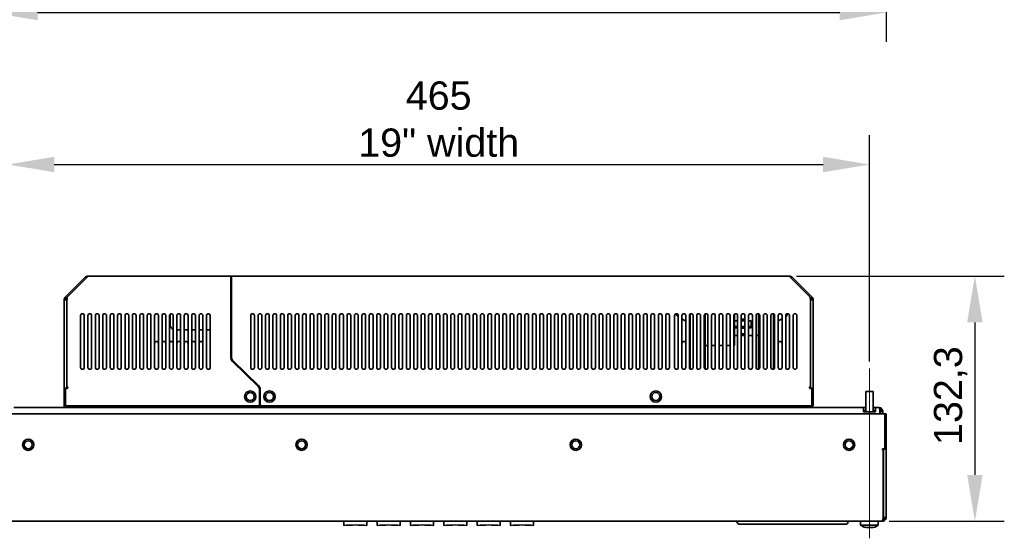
# Model space of a CAD drawing. Header units: millimetres. Extents: x 0 to 2100, y 0 to 1485.
# Tile 10 of 15: x 430 to 961, y 640 to 920. Entities that reach past the tile are written whole.
import ezdxf

# ---------------------------------------------------------------- set-up
doc = ezdxf.new("R2010")
doc.units = ezdxf.units.MM
doc.header["$LTSCALE"] = 5
for name, color, linetype, lineweight in [('Bemaßungen(ISO)', 7, 'Continuous', 18), ('Mittellinie(ISO)', 7, 'Continuous', 18), ('Sichtbare Kanten(ISO)', 7, 'Continuous', 35)]:
    doc.layers.add(name, color=color, linetype=linetype, lineweight=lineweight)
doc.styles.add('Aktuell-ISOGroßer Text', font='arial.ttf')
doc.dimstyles.new('X.XXXGroßer Text', dxfattribs={"dimscale": 5, "dimtxt": 3.048, "dimasz": 5, "dimexe": 3.175, "dimexo": 0.75, "dimgap": 0.762, "dimtad": 1, "dimdec": 1, "dimrnd": 1e-08, "dimzin": 12, "dimtxsty": 'Aktuell-ISOGroßer Text', "dimcen": 0.09, "dimdle": 10, "dimclrd": 256, "dimclre": 256, "dimclrt": 7, "dimadec": 0, "dimazin": 3, "dimtfac": 0.656168, "dimtdec": 1, "dimtmove": 0, "dimatfit": 3, "dimfxl": 1, "dimtolj": 1, "dimlwd": 25, "dimlwe": 25, "dimarcsym": 0})

# ---------------------------------------------------------------- blocks, each defined once
blk = doc.blocks.new('*D6')
at = {"layer": 'Bemaßungen(ISO)', "color": 250, "linetype": 'Continuous', "lineweight": 25, "true_color": 0x3f3f3f, "transparency": 16777216}
for p, q in [((414.65, 975.03), (414.65, 907.91)), ((897.65, 975.03), (897.65, 907.91)), ((439.65, 923.79), (872.65, 923.79))]:
    blk.add_line(p, q, dxfattribs=at)
at = {"layer": 'Bemaßungen(ISO)', "color": 250, "linetype": 'Continuous', "true_color": 0x3f3f3f, "transparency": 16777216}
for points in [[(439.65, 927.95), (439.65, 919.62), (414.65, 923.79)], [(872.65, 927.95), (872.65, 919.62), (897.65, 923.79)]]:
    blk.add_solid(points, dxfattribs=at)
at = {"layer": 'Defpoints', "color": 0, "linetype": 'Continuous', "transparency": 16777216}
for p in [(414.65, 978.78), (897.65, 978.78), (897.65, 923.79)]:
    blk.add_point(p, dxfattribs=at)
at = {"layer": 'Bemaßungen(ISO)', "color": 7, "linetype": 'Continuous', "lineweight": 25, "transparency": 16777216, "insert": (639.01, 943.17), "char_height": 15.24, "attachment_point": 1, "style": 'Aktuell-ISOGroßer Text'}
blk.add_mtext('\\A1;483', dxfattribs=at)
blk = doc.blocks.new('*D7')
at = {"layer": 'Bemaßungen(ISO)', "color": 250, "linetype": 'Continuous', "lineweight": 25, "true_color": 0x3f3f3f, "transparency": 16777216}
for p, q in [((849.23, 781.59), (961.43, 781.59)), ((945.55, 756.59), (945.55, 674.29)), ((899.3, 649.29), (961.43, 649.29))]:
    blk.add_line(p, q, dxfattribs=at)
at = {"layer": 'Bemaßungen(ISO)', "color": 250, "linetype": 'Continuous', "true_color": 0x3f3f3f, "transparency": 16777216}
for points in [[(941.39, 756.59), (949.72, 756.59), (945.55, 781.59)], [(941.39, 674.29), (949.72, 674.29), (945.55, 649.29)]]:
    blk.add_solid(points, dxfattribs=at)
at = {"layer": 'Defpoints', "color": 0, "linetype": 'Continuous', "transparency": 16777216}
for p in [(845.48, 781.59), (895.55, 649.29), (945.55, 649.29)]:
    blk.add_point(p, dxfattribs=at)
at = {"layer": 'Bemaßungen(ISO)', "color": 7, "linetype": 'Continuous', "lineweight": 25, "transparency": 16777216, "insert": (923.43, 690.45), "char_height": 15.24, "attachment_point": 1, "rotation": 90, "style": 'Aktuell-ISOGroßer Text'}
blk.add_mtext('\\A1;132,3', dxfattribs=at)
blk = doc.blocks.new('*D25')
at = {"layer": 'Bemaßungen(ISO)', "color": 250, "linetype": 'Continuous', "lineweight": 25, "true_color": 0x3f3f3f, "transparency": 16777216}
for p, q in [((423.65, 735.54), (423.65, 857.67)), ((888.65, 735.54), (888.65, 857.67)), ((448.65, 841.79), (863.65, 841.79))]:
    blk.add_line(p, q, dxfattribs=at)
at = {"layer": 'Bemaßungen(ISO)', "color": 250, "linetype": 'Continuous', "true_color": 0x3f3f3f, "transparency": 16777216}
for points in [[(448.65, 845.96), (448.65, 837.63), (423.65, 841.79)], [(863.65, 845.96), (863.65, 837.63), (888.65, 841.79)]]:
    blk.add_solid(points, dxfattribs=at)
at = {"layer": 'Defpoints', "color": 0, "linetype": 'Continuous', "transparency": 16777216}
for p in [(888.65, 841.79), (423.65, 731.79), (888.65, 731.79)]:
    blk.add_point(p, dxfattribs=at)
at = {"layer": 'Bemaßungen(ISO)', "color": 7, "linetype": 'Continuous', "lineweight": 25, "transparency": 16777216, "insert": (656.15, 886.63), "char_height": 15.24, "attachment_point": 2, "style": 'Aktuell-ISOGroßer Text'}
blk.add_mtext('\\A1;465\\P19" width', dxfattribs=at)

msp = doc.modelspace()

# ---------------------------------------------------------------- linework, layer by layer
at = {"layer": 'Mittellinie(ISO)', "linetype": 'Continuous'}
msp.add_line((888.65, 731.79), (888.65, 640.1), dxfattribs=at)
at = {"layer": 'Sichtbare Kanten(ISO)'}
for p, q in [((465.66, 781.24), (466.09, 780.6)), ((465.66, 781.24), (466.04, 780.55)), ((466.02, 781.43), (466.29, 780.79)), ((466.24, 780.75), (466.02, 781.43)), ((466.52, 781.17), (466.41, 781.55)), ((466.5, 781.1), (466.41, 781.55)), ((466.41, 781.55), (466.48, 781.01)), ((466.82, 781.59), (543.95, 781.59)), ((543.95, 780.98), (543.95, 781.59)), ((845.48, 781.59), (544.35, 781.59)), ((544.35, 780.98), (544.35, 781.59)), ((845.79, 781.17), (845.89, 781.55)), ((845.8, 781.1), (845.89, 781.55)), ((845.89, 781.55), (845.83, 781.01)), ((846.29, 781.43), (846.02, 780.79)), ((846.06, 780.75), (846.29, 781.43)), ((846.65, 781.24), (846.22, 780.6)), ((846.65, 781.24), (846.26, 780.55)), ((465.34, 780.98), (454.57, 770.21)), ((466.47, 780.98), (455.7, 770.21)), ((465.34, 780.98), (465.9, 780.41)), ((543.95, 780.98), (543.95, 770.21)), ((544.35, 780.09), (543.95, 780.09)), ((544.35, 770.21), (544.35, 780.98)), ((845.84, 780.98), (856.61, 770.21)), ((846.4, 780.41), (846.97, 780.98)), ((846.97, 780.98), (857.74, 770.21)), ((453.95, 768.72), (455.47, 768.84)), ((455.45, 768.72), (453.95, 768.72)), ((453.95, 768.72), (453.95, 768.56)), ((453.95, 767.5), (453.95, 768.56)), ((453.95, 767.5), (453.95, 721.59)), ((453.99, 769.13), (455.47, 768.84)), ((455.5, 768.95), (454.11, 769.53)), ((454.11, 769.53), (455.47, 768.84)), ((455.57, 769.18), (454.31, 769.89)), ((455.56, 769.06), (454.31, 769.89)), ((454.31, 769.89), (455.5, 768.95)), ((454.57, 770.21), (455.57, 769.21)), ((455.45, 768.56), (455.45, 768.72)), ((455.45, 768.56), (455.45, 767.5)), ((455.45, 721.59), (455.45, 767.5)), ((455.52, 722.13), (455.52, 768.72)), ((543.95, 768.72), (543.95, 770.21)), ((543.95, 768.72), (543.95, 737.85)), ((544.35, 768.72), (544.35, 770.21)), ((544.35, 737.85), (544.35, 768.72)), ((856.74, 769.21), (857.74, 770.21)), ((856.74, 769.18), (858, 769.89)), ((856.75, 769.06), (858, 769.89)), ((856.78, 722.13), (856.78, 768.72)), ((858, 769.89), (856.81, 768.95)), ((856.81, 768.95), (858.19, 769.53)), ((858.19, 769.53), (856.84, 768.84)), ((858.31, 769.13), (856.84, 768.84)), ((858.35, 768.72), (856.84, 768.84)), ((858.35, 768.72), (856.85, 768.72)), ((856.85, 768.56), (856.85, 768.72)), ((856.85, 768.56), (856.85, 767.5)), ((856.85, 721.59), (856.85, 767.5)), ((858.35, 768.72), (858.35, 768.56)), ((858.35, 767.5), (858.35, 768.56)), ((858.35, 767.5), (858.35, 721.59)), ((462.85, 732.29), (462.85, 760.29)), ((464.85, 760.29), (464.85, 732.29)), ((466.85, 732.29), (466.85, 760.29)), ((468.85, 760.29), (468.85, 732.29)), ((470.85, 732.29), (470.85, 760.29)), ((472.85, 760.29), (472.85, 732.29)), ((474.85, 732.29), (474.85, 760.29)), ((476.85, 760.29), (476.85, 732.29)), ((478.85, 732.29), (478.85, 760.29)), ((480.85, 760.29), (480.85, 732.29)), ((482.85, 732.29), (482.85, 760.29)), ((484.85, 760.29), (484.85, 732.29)), ((486.85, 732.29), (486.85, 760.29)), ((488.85, 760.29), (488.85, 732.29)), ((490.85, 732.29), (490.85, 760.29)), ((492.85, 760.29), (492.85, 732.29)), ((494.85, 732.29), (494.85, 760.29)), ((496.85, 760.29), (496.85, 732.29)), ((498.85, 732.29), (498.85, 760.29)), ((500.85, 760.29), (500.85, 732.29)), ((502.85, 732.29), (502.85, 760.29)), ((504.85, 760.29), (504.85, 732.29)), ((506.85, 732.29), (506.85, 760.29)), ((508.85, 760.29), (508.85, 732.29)), ((510.85, 732.29), (510.85, 760.29)), ((511.15, 755.59), (511.15, 761.01)), ((512.85, 760.29), (512.85, 732.29)), ((514.85, 732.29), (514.85, 760.29)), ((516.85, 760.29), (516.85, 732.29)), ((518.85, 732.29), (518.85, 760.29)), ((520.85, 760.29), (520.85, 732.29)), ((522.85, 732.29), (522.85, 760.29)), ((524.85, 760.29), (524.85, 732.29)), ((526.85, 732.29), (526.85, 760.29)), ((528.85, 760.29), (528.85, 732.29)), ((530.85, 760.29), (530.85, 732.29)), ((532.85, 732.29), (532.85, 760.29)), ((554.7, 760.29), (554.7, 732.29)), ((556.7, 732.29), (556.7, 760.29)), ((558.7, 760.29), (558.7, 732.29)), ((560.7, 732.29), (560.7, 760.29)), ((562.7, 760.29), (562.7, 732.29)), ((564.7, 732.29), (564.7, 760.29)), ((566.7, 760.29), (566.7, 732.29)), ((568.7, 732.29), (568.7, 760.29)), ((570.7, 760.29), (570.7, 732.29)), ((572.7, 732.29), (572.7, 760.29)), ((574.7, 760.29), (574.7, 732.29)), ((576.7, 732.29), (576.7, 760.29)), ((578.7, 760.29), (578.7, 732.29)), ((580.7, 732.29), (580.7, 760.29)), ((582.7, 760.29), (582.7, 732.29)), ((584.7, 732.29), (584.7, 760.29)), ((586.7, 760.29), (586.7, 732.29)), ((588.7, 732.29), (588.7, 760.29)), ((590.7, 760.29), (590.7, 732.29)), ((592.7, 732.29), (592.7, 760.29)), ((594.7, 760.29), (594.7, 732.29)), ((596.7, 732.29), (596.7, 760.29)), ((598.7, 760.29), (598.7, 732.29)), ((600.7, 732.29), (600.7, 760.29)), ((602.7, 760.29), (602.7, 732.29)), ((604.7, 732.29), (604.7, 760.29)), ((606.7, 760.29), (606.7, 732.29)), ((608.7, 732.29), (608.7, 760.29)), ((610.7, 760.29), (610.7, 732.29)), ((612.7, 732.29), (612.7, 760.29)), ((614.7, 760.29), (614.7, 732.29)), ((616.7, 732.29), (616.7, 760.29)), ((618.7, 760.29), (618.7, 732.29)), ((620.7, 732.29), (620.7, 760.29)), ((622.7, 760.29), (622.7, 732.29)), ((624.7, 732.29), (624.7, 760.29)), ((626.7, 760.29), (626.7, 732.29)), ((628.7, 732.29), (628.7, 760.29)), ((630.7, 760.29), (630.7, 732.29)), ((632.7, 732.29), (632.7, 760.29)), ((634.7, 760.29), (634.7, 732.29)), ((636.7, 732.29), (636.7, 760.29)), ((638.7, 760.29), (638.7, 732.29)), ((640.7, 732.29), (640.7, 760.29)), ((642.7, 760.29), (642.7, 732.29)), ((644.7, 732.29), (644.7, 760.29)), ((646.7, 760.29), (646.7, 732.29)), ((648.7, 732.29), (648.7, 760.29)), ((650.7, 760.29), (650.7, 732.29)), ((652.7, 732.29), (652.7, 760.29)), ((654.7, 760.29), (654.7, 732.29)), ((656.7, 732.29), (656.7, 760.29)), ((658.7, 760.29), (658.7, 732.29)), ((660.7, 732.29), (660.7, 760.29)), ((662.7, 760.29), (662.7, 732.29)), ((664.7, 732.29), (664.7, 760.29)), ((666.7, 760.29), (666.7, 732.29)), ((668.7, 732.29), (668.7, 760.29)), ((670.7, 760.29), (670.7, 732.29)), ((672.7, 732.29), (672.7, 760.29)), ((674.7, 760.29), (674.7, 732.29)), ((676.7, 732.29), (676.7, 760.29)), ((678.7, 760.29), (678.7, 732.29)), ((680.7, 732.29), (680.7, 760.29)), ((682.7, 760.29), (682.7, 732.29)), ((684.7, 732.29), (684.7, 760.29)), ((686.7, 760.29), (686.7, 732.29)), ((688.7, 732.29), (688.7, 760.29)), ((690.7, 760.29), (690.7, 732.29)), ((692.7, 732.29), (692.7, 760.29)), ((694.7, 760.29), (694.7, 732.29)), ((696.7, 732.29), (696.7, 760.29)), ((698.7, 760.29), (698.7, 732.29)), ((700.7, 732.29), (700.7, 760.29)), ((702.7, 760.29), (702.7, 732.29)), ((704.7, 732.29), (704.7, 760.29)), ((706.7, 760.29), (706.7, 732.29)), ((708.7, 732.29), (708.7, 760.29)), ((710.7, 760.29), (710.7, 732.29)), ((712.7, 732.29), (712.7, 760.29)), ((714.7, 760.29), (714.7, 732.29)), ((716.7, 732.29), (716.7, 760.29)), ((718.7, 760.29), (718.7, 732.29)), ((720.7, 732.29), (720.7, 760.29)), ((722.7, 760.29), (722.7, 732.29)), ((724.7, 732.29), (724.7, 760.29)), ((726.7, 760.29), (726.7, 732.29)), ((728.7, 732.29), (728.7, 760.29)), ((730.7, 760.29), (730.7, 732.29)), ((732.7, 732.29), (732.7, 760.29)), ((734.7, 760.29), (734.7, 732.29)), ((736.7, 732.29), (736.7, 760.29)), ((738.7, 760.29), (738.7, 732.29)), ((740.7, 732.29), (740.7, 760.29)), ((742.7, 760.29), (742.7, 732.29)), ((744.7, 732.29), (744.7, 760.29)), ((746.7, 760.29), (746.7, 732.29)), ((748.7, 732.29), (748.7, 760.29)), ((750.7, 760.29), (750.7, 732.29)), ((752.7, 732.29), (752.7, 760.29)), ((754.7, 760.29), (754.7, 732.29)), ((756.7, 732.29), (756.7, 760.29)), ((758.7, 760.29), (758.7, 732.29)), ((760.7, 732.29), (760.7, 760.29)), ((762.7, 760.29), (762.7, 732.29)), ((764.7, 732.29), (764.7, 760.29)), ((766.7, 760.29), (766.7, 732.29)), ((768.7, 732.29), (768.7, 760.29)), ((770.7, 760.29), (770.7, 732.29)), ((772.7, 732.29), (772.7, 760.29)), ((774.7, 760.29), (774.7, 732.29)), ((776.7, 732.29), (776.7, 760.29)), ((778.7, 760.29), (778.7, 732.29)), ((780.7, 732.29), (780.7, 760.29)), ((783.45, 760.29), (783.45, 732.29)), ((785.45, 732.29), (785.45, 760.29)), ((787.45, 760.29), (787.45, 732.29)), ((789.45, 732.29), (789.45, 760.29)), ((791.45, 760.29), (791.45, 732.29)), ((791.85, 731.49), (791.85, 761.09)), ((793.45, 732.29), (793.45, 760.29)), ((795.45, 760.29), (795.45, 732.29)), ((797.45, 732.29), (797.45, 760.29)), ((799.45, 760.29), (799.45, 732.29)), ((799.95, 758.29), (799.95, 761.16)), ((801.45, 732.29), (801.45, 760.29)), ((803.45, 760.29), (803.45, 732.29)), ((805.45, 732.29), (805.45, 760.29)), ((807.45, 760.29), (807.45, 732.29)), ((809.45, 732.29), (809.45, 760.29)), ((811.45, 760.29), (811.45, 732.29)), ((813.45, 732.29), (813.45, 760.29)), ((815.45, 760.29), (815.45, 732.29)), ((815.75, 761.01), (815.75, 758.29)), ((817.45, 732.29), (817.45, 760.29)), ((819.45, 760.29), (819.45, 732.29)), ((820.3, 761.28), (820.61, 761.28)), ((821.45, 732.29), (821.45, 760.29)), ((823.45, 760.29), (823.45, 732.29)), ((825.45, 732.29), (825.45, 760.29)), ((827.45, 760.29), (827.45, 732.29)), ((828.75, 761.25), (828.75, 749.46)), ((829.45, 732.29), (829.45, 760.29)), ((831.45, 760.29), (831.45, 732.29)), ((833.45, 732.29), (833.45, 760.29)), ((835.45, 760.29), (835.45, 732.29)), ((836.85, 761.21), (836.85, 731.38)), ((837.45, 732.29), (837.45, 760.29)), ((839.45, 760.29), (839.45, 732.29)), ((841.45, 732.29), (841.45, 760.29)), ((843.45, 760.29), (843.45, 732.29)), ((845.45, 732.29), (845.45, 760.29)), ((847.45, 760.29), (847.45, 732.29)), ((849.45, 732.29), (849.45, 760.29)), ((785.45, 759.63), (785.35, 759.69)), ((789.45, 757.32), (787.45, 758.47)), ((791.45, 756.28), (791.85, 756.28)), ((799.95, 743.96), (799.95, 758.29)), ((815.75, 758.29), (815.75, 744.17)), ((815.75, 757.38), (817.45, 757.38)), ((819.45, 758.28), (821.45, 758.28)), ((821.45, 757.63), (819.45, 757.63)), ((819.45, 757.38), (821.45, 757.38)), ((823.45, 757.38), (824.75, 757.38)), ((824.75, 754.38), (824.75, 757.38)), ((837.45, 756.28), (836.85, 756.28)), ((841.45, 758.59), (839.45, 757.44)), ((514.85, 752.59), (516.85, 752.59)), ((518.85, 752.59), (520.85, 752.59)), ((522.85, 752.59), (524.85, 752.59)), ((526.85, 752.59), (528.85, 752.59)), ((530.85, 752.59), (532.85, 752.59)), ((815.75, 754.38), (817.45, 754.38)), ((817.45, 753.73), (815.75, 753.73)), ((817.45, 749.55), (815.75, 749.55)), ((819.45, 754.38), (821.45, 754.38)), ((821.45, 753.73), (819.45, 753.73)), ((819.45, 753.49), (821.45, 753.49)), ((819.45, 750.49), (821.45, 750.49)), ((821.45, 749.84), (819.45, 749.84)), ((821.45, 749.55), (819.45, 749.55)), ((823.45, 754.38), (824.75, 754.38)), ((824.75, 753.73), (823.45, 753.73)), ((825.45, 749.55), (823.45, 749.55)), ((824.75, 754.38), (824.75, 753.73)), ((828.5, 749.55), (827.45, 749.55)), ((828.75, 749.46), (828.75, 738.96)), ((801.45, 744.05), (800.2, 744.05)), ((805.45, 744.05), (803.45, 744.05)), ((809.45, 744.05), (807.45, 744.05)), ((813.45, 744.05), (811.45, 744.05)), ((815.5, 744.05), (815.45, 744.05)), ((799.95, 738.96), (799.95, 743.96)), ((799.95, 731.43), (799.95, 738.96)), ((828.75, 738.96), (828.75, 731.34)), ((545.2, 735.84), (544.09, 736.92)), ((544.92, 735.55), (558.61, 722.25)), ((558.88, 722.54), (545.2, 735.84)), ((799.45, 734.33), (799.59, 734.46)), ((828.75, 732.84), (829.45, 733.4)), ((829.12, 734.46), (829.45, 734.12)), ((799.45, 733.24), (799.95, 732.84)), ((453.95, 721.19), (453.95, 721.59)), ((453.95, 721.19), (453.95, 720.42)), ((455.45, 721.19), (453.95, 721.19)), ((453.95, 720.42), (453.95, 720.05)), ((453.95, 720.05), (453.95, 711.19)), ((454.7, 720.59), (454.7, 711.59)), ((455.6, 720.99), (455.1, 720.99)), ((455.45, 721.59), (455.45, 721.19)), ((455.45, 720.99), (455.45, 721.19)), ((559.45, 720.24), (559.45, 711.59)), ((559.85, 711.59), (559.85, 720.24)), ((856.7, 720.99), (857.2, 720.99)), ((856.85, 721.59), (856.85, 721.19)), ((856.85, 720.99), (856.85, 721.19)), ((856.85, 721.19), (858.35, 721.19)), ((857.6, 720.59), (857.6, 711.59)), ((858.35, 721.19), (858.35, 721.59)), ((858.35, 721.19), (858.35, 720.42)), ((858.35, 720.42), (858.35, 720.05)), ((858.35, 720.05), (858.35, 711.59)), ((886.64, 719.29), (890.66, 719.29)), ((886.64, 719.29), (886.64, 708.39)), ((890.66, 719.29), (890.66, 708.39)), ((415.4, 707.29), (896.9, 707.29)), ((426.9, 710.59), (885.4, 710.59)), ((453.35, 710.59), (453.25, 710.59)), ((559.45, 711.59), (454.7, 711.59)), ((559.45, 711.59), (454.7, 711.59)), ((455.45, 711.19), (455.45, 711.59)), ((559.85, 711.59), (857.6, 711.59)), ((858.35, 711.59), (857.6, 711.59)), ((885.4, 708.49), (885.4, 710.59)), ((885.4, 710.59), (885.4, 710.59)), ((885.4, 708.49), (885.4, 708.39)), ((885.4, 708.39), (891.9, 708.39)), ((891.9, 710.59), (893.75, 710.59)), ((891.9, 710.59), (891.9, 708.49)), ((891.9, 710.59), (891.9, 710.59)), ((891.9, 708.39), (891.9, 708.49)), ((893.75, 710.59), (893.75, 710.59)), ((893.75, 710.59), (893.75, 710.59)), ((894.2, 709.57), (894.56, 710.43)), ((894.25, 709.2), (894.56, 710.43)), ((895.24, 709.98), (894.26, 709)), ((894.28, 708.49), (894.28, 707.29)), ((894.31, 708.72), (895.24, 709.98)), ((895.69, 709.3), (894.31, 708.72)), ((895.69, 709.3), (894.35, 708.49)), ((895.85, 708.49), (894.35, 708.49)), ((894.35, 707.29), (894.35, 708.49)), ((895.85, 708.49), (895.85, 707.29)), ((896.9, 707.29), (896.9, 688.79)), ((897.65, 707.29), (896.9, 707.29)), ((897.65, 689.34), (897.65, 707.29)), ((896.5, 688.39), (896, 688.39)), ((896.1, 687.25), (896.1, 651.39)), ((896.15, 688.39), (896.15, 688.19)), ((896.15, 688.19), (896.15, 687.79)), ((896.15, 688.19), (897.65, 688.19)), ((896.15, 687.79), (896.15, 651.39)), ((897.65, 688.96), (897.65, 689.34)), ((897.65, 688.19), (897.65, 688.96)), ((897.65, 687.79), (897.65, 688.19)), ((897.65, 651.39), (897.65, 687.79)), ((425.92, 649.29), (886.39, 649.29)), ((604.9, 646.99), (604.9, 649.29)), ((617.4, 649.29), (617.4, 646.99)), ((622.9, 646.99), (622.9, 649.29)), ((635.4, 649.29), (635.4, 646.99)), ((640.9, 646.99), (640.9, 649.29)), ((653.4, 649.29), (653.4, 646.99)), ((658.9, 646.99), (658.9, 649.29)), ((671.4, 649.29), (671.4, 646.99)), ((676.9, 646.99), (676.9, 649.29)), ((689.4, 649.29), (689.4, 646.99)), ((694.9, 646.99), (694.9, 649.29)), ((707.4, 649.29), (707.4, 646.99)), ((817.15, 649.19), (817.15, 649.29)), ((877.15, 649.19), (877.15, 649.29)), ((883.9, 647.16), (883.9, 649.29)), ((886.39, 649.29), (890.92, 649.29)), ((890.92, 649.29), (895.55, 649.29)), ((893.4, 647.16), (893.4, 649.29)), ((896.36, 649.45), (895.83, 650.33)), ((896.36, 649.45), (895.89, 650.58)), ((897.04, 649.91), (895.93, 650.73)), ((895.99, 650.95), (897.04, 649.91)), ((897.49, 650.59), (896, 650.96)), ((896.11, 651.16), (897.65, 651.39)), ((896.11, 651.16), (897.49, 650.59)), ((897.65, 651.39), (896.15, 651.39)), ((818.65, 647.69), (822.15, 647.69)), ((872.15, 647.69), (822.15, 647.69)), ((872.15, 647.69), (875.65, 647.69)), ((883.9, 647.16), (893.4, 647.16)), ((886.4, 645.92), (886.4, 646.03)), ((890.9, 646.03), (890.9, 645.92))]:
    msp.add_line(p, q, dxfattribs=at)
for centre, radius in [((554.45, 716.59), 3.05), ((554.45, 716.59), 2.15), ((564.85, 716.59), 3.05), ((564.85, 716.59), 2.15), ((773.35, 716.59), 3.05), ((773.35, 716.59), 2.15), ((434.65, 690.59), 3.05), ((434.65, 690.59), 2.15), ((582.15, 690.59), 3.05), ((582.15, 690.59), 2.15), ((730.15, 690.59), 3.05), ((730.15, 690.59), 2.15), ((877.65, 690.59), 3.05), ((877.65, 690.59), 2.15)]:
    msp.add_circle(centre, radius, dxfattribs=at)
for centre, radius, start, end in [((466.82, 779.49), 2.1, 123.75, 135), ((466.82, 779.49), 2.1, 112.5, 123.75), ((466.82, 779.49), 2.1, 101.25, 112.5), ((466.82, 779.49), 2.1, 90, 101.25), ((845.48, 779.49), 2.1, 78.75, 90), ((845.48, 779.49), 2.1, 67.5, 78.75), ((845.48, 779.49), 2.1, 56.25, 67.5), ((845.48, 779.49), 2.1, 45, 56.25), ((456.05, 768.72), 2.1, 168.75, 180), ((456.05, 768.72), 2.1, 157.5, 168.75), ((456.05, 768.72), 2.1, 146.25, 157.5), ((456.05, 768.72), 2.1, 135, 146.25), ((456.05, 768.72), 0.6, 168.75, 180), ((456.05, 768.72), 0.6, 157.5, 168.75), ((456.05, 768.72), 0.6, 146.25, 157.5), ((456.05, 768.72), 0.6, 146.2253, 146.25), ((856.25, 768.72), 0.6, 22.5, 33.75), ((856.25, 768.72), 0.6, 33.75, 33.7747), ((856.25, 768.72), 0.6, 11.25, 22.5), ((856.25, 768.72), 0.6, 0, 11.25), ((856.25, 768.72), 2.1, 33.75, 45), ((856.25, 768.72), 2.1, 22.5, 33.75), ((856.25, 768.72), 2.1, 11.25, 22.5), ((856.25, 768.72), 2.1, 0, 11.25), ((463.85, 760.29), 1, 0, 180), ((467.85, 760.29), 1, 0, 180), ((471.85, 760.29), 1, 0, 180), ((475.85, 760.29), 1, 0, 180), ((479.85, 760.29), 1, 0, 180), ((483.85, 760.29), 1, 0, 180), ((487.85, 760.29), 1, 0, 180), ((491.85, 760.29), 1, 0, 180), ((495.85, 760.29), 1, 0, 180), ((499.85, 760.29), 1, 0, 180), ((503.85, 760.29), 1, 0, 180), ((507.85, 760.29), 1, 0, 180), ((511.85, 760.29), 1, 0, 180), ((515.85, 760.29), 1, 0, 180), ((519.85, 760.29), 1, 0, 180), ((523.85, 760.29), 1, 0, 180), ((527.85, 760.29), 1, 0, 180), ((531.85, 760.29), 1, 359.9994, 180), ((555.7, 760.29), 1, 0, 180), ((559.7, 760.29), 1, 0, 180), ((563.7, 760.29), 1, 0, 180), ((567.7, 760.29), 1, 0, 180), ((571.7, 760.29), 1, 0, 180), ((575.7, 760.29), 1, 0, 180), ((579.7, 760.29), 1, 0, 180), ((583.7, 760.29), 1, 0, 180), ((587.7, 760.29), 1, 0, 180), ((591.7, 760.29), 1, 0, 180), ((595.7, 760.29), 1, 0, 180), ((599.7, 760.29), 1, 0, 180), ((603.7, 760.29), 1, 0, 180), ((607.7, 760.29), 1, 0, 180), ((611.7, 760.29), 1, 0, 180), ((615.7, 760.29), 1, 0, 180), ((619.7, 760.29), 1, 0, 180), ((623.7, 760.29), 1, 0, 180), ((627.7, 760.29), 1, 0, 180), ((631.7, 760.29), 1, 0, 180), ((635.7, 760.29), 1, 0, 180), ((639.7, 760.29), 1, 0, 180), ((643.7, 760.29), 1, 0, 180), ((647.7, 760.29), 1, 0, 180), ((651.7, 760.29), 1, 0, 180), ((655.7, 760.29), 1, 0, 180), ((659.7, 760.29), 1, 0, 180), ((663.7, 760.29), 1, 0, 180), ((667.7, 760.29), 1, 0, 180), ((671.7, 760.29), 1, 0, 180), ((675.7, 760.29), 1, 0, 180), ((679.7, 760.29), 1, 0, 180), ((683.7, 760.29), 1, 0, 180), ((687.7, 760.29), 1, 0, 180), ((691.7, 760.29), 1, 0, 180), ((695.7, 760.29), 1, 0, 180), ((699.7, 760.29), 1, 0, 180), ((703.7, 760.29), 1, 0, 180), ((707.7, 760.29), 1, 0, 180), ((711.7, 760.29), 1, 0, 180), ((715.7, 760.29), 1, 0, 180), ((719.7, 760.29), 1, 0, 180), ((723.7, 760.29), 1, 0, 180), ((727.7, 760.29), 1, 0, 180), ((731.7, 760.29), 1, 0, 180), ((735.7, 760.29), 1, 0, 180), ((739.7, 760.29), 1, 0, 180), ((743.7, 760.29), 1, 0, 180), ((747.7, 760.29), 1, 0, 180), ((751.7, 760.29), 1, 0, 180), ((755.7, 760.29), 1, 0, 180), ((759.7, 760.29), 1, 0, 180), ((763.7, 760.29), 1, 0, 180), ((767.7, 760.29), 1, 0, 180), ((771.7, 760.29), 1, 0, 180), ((775.7, 760.29), 1, 0, 180), ((779.7, 760.29), 1, 0, 180), ((784.45, 760.29), 1, 0, 180), ((786.35, 761.42), 2, 183.7315, 240), ((788.45, 760.29), 1, 0, 180), ((792.45, 760.29), 1, 0, 180), ((796.45, 760.29), 1, 0, 180), ((800.45, 760.29), 1, 0, 180), ((804.45, 760.29), 1, 0, 180), ((808.45, 760.29), 1, 0, 180), ((812.45, 760.29), 1, 0, 180), ((816.45, 760.29), 1, 0, 180), ((820.45, 760.29), 1, 0, 180), ((824.45, 760.29), 1, 0, 180), ((828.45, 760.29), 1, 0, 180), ((832.45, 760.29), 1, 0, 180), ((836.45, 760.29), 1, 0, 180), ((840.45, 760.29), 1, 0, 180), ((842.35, 761.42), 2, 303.367, 356.2439), ((844.45, 760.29), 1, 0, 180), ((848.45, 760.29), 1, 0, 180), ((514.15, 755.59), 3, 180, 244.3207), ((793.35, 755.59), 3, 230.7035, 240), ((835.35, 755.59), 3, 300, 314.427), ((503.85, 745.29), 1, 0, 180), ((507.85, 745.29), 1, 0, 180), ((511.85, 745.29), 1, 0, 180), ((515.85, 745.29), 1, 0, 180), ((519.85, 745.29), 1, 0, 180), ((523.85, 745.29), 1, 0, 180), ((527.85, 745.29), 1, 0, 180), ((788.45, 745.29), 1, 0, 180), ((792.45, 745.29), 1, 126.8699, 180), ((836.45, 745.29), 1, 0, 66.4218), ((840.45, 745.29), 1, 0, 180), ((547.15, 737.85), 3.2, 180, 225.807), ((547.15, 737.85), 2.8, 180, 225.807), ((463.85, 732.29), 1, 180, 0), ((467.85, 732.29), 1, 180, 0), ((471.85, 732.29), 1, 180, 0), ((475.85, 732.29), 1, 180, 0), ((479.85, 732.29), 1, 180, 0), ((483.85, 732.29), 1, 180, 0), ((487.85, 732.29), 1, 180, 0), ((491.85, 732.29), 1, 180, 0), ((495.85, 732.29), 1, 180, 0), ((499.85, 732.29), 1, 180, 0), ((503.85, 732.29), 1, 180, 0), ((507.85, 732.29), 1, 180, 0), ((511.85, 732.29), 1, 180, 0), ((515.85, 732.29), 1, 180, 0), ((519.85, 732.29), 1, 180, 0), ((523.85, 732.29), 1, 180, 0), ((527.85, 732.29), 1, 180, 0), ((531.85, 732.29), 1, 180, 0), ((555.7, 732.29), 1, 180, 0), ((559.7, 732.29), 1, 180, 0), ((563.7, 732.29), 1, 180, 0), ((567.7, 732.29), 1, 180, 0), ((571.7, 732.29), 1, 180, 0), ((575.7, 732.29), 1, 180, 0), ((579.7, 732.29), 1, 180, 0), ((583.7, 732.29), 1, 180, 0), ((587.7, 732.29), 1, 180, 0), ((591.7, 732.29), 1, 180, 0), ((595.7, 732.29), 1, 180, 0), ((599.7, 732.29), 1, 180, 0), ((603.7, 732.29), 1, 180, 0), ((607.7, 732.29), 1, 180, 0), ((611.7, 732.29), 1, 180, 0), ((615.7, 732.29), 1, 180, 0), ((619.7, 732.29), 1, 180, 0), ((623.7, 732.29), 1, 180, 0), ((627.7, 732.29), 1, 180, 0), ((631.7, 732.29), 1, 180, 0), ((635.7, 732.29), 1, 180, 0), ((639.7, 732.29), 1, 180, 0), ((643.7, 732.29), 1, 180, 0), ((647.7, 732.29), 1, 180, 0), ((651.7, 732.29), 1, 180, 0), ((655.7, 732.29), 1, 180, 0), ((659.7, 732.29), 1, 180, 0), ((663.7, 732.29), 1, 180, 0), ((667.7, 732.29), 1, 180, 0), ((671.7, 732.29), 1, 180, 0), ((675.7, 732.29), 1, 180, 0), ((679.7, 732.29), 1, 180, 0), ((683.7, 732.29), 1, 180, 0), ((687.7, 732.29), 1, 180, 0), ((691.7, 732.29), 1, 180, 0), ((695.7, 732.29), 1, 180, 0), ((699.7, 732.29), 1, 180, 0), ((703.7, 732.29), 1, 180, 0), ((707.7, 732.29), 1, 180, 0), ((711.7, 732.29), 1, 180, 0), ((715.7, 732.29), 1, 180, 0), ((719.7, 732.29), 1, 180, 0), ((723.7, 732.29), 1, 180, 0), ((727.7, 732.29), 1, 180, 0), ((731.7, 732.29), 1, 180, 0), ((735.7, 732.29), 1, 180, 0), ((739.7, 732.29), 1, 180, 0), ((743.7, 732.29), 1, 180, 0), ((747.7, 732.29), 1, 180, 0), ((751.7, 732.29), 1, 180, 0), ((755.7, 732.29), 1, 180, 0), ((759.7, 732.29), 1, 180, 0), ((763.7, 732.29), 1, 180, 0), ((767.7, 732.29), 1, 180, 0), ((771.7, 732.29), 1, 180, 0), ((775.7, 732.29), 1, 180, 0), ((779.7, 732.29), 1, 180, 0), ((784.45, 732.29), 1, 180, 0), ((788.45, 732.29), 1, 180, 0), ((792.45, 732.29), 1, 180, 0), ((796.45, 732.29), 1, 180, 0), ((800.45, 732.29), 1, 180, 0), ((804.45, 732.29), 1, 180, 0), ((808.45, 732.29), 1, 180, 0), ((812.45, 732.29), 1, 180, 0), ((816.45, 732.29), 1, 180, 0), ((820.45, 732.29), 1, 180, 0), ((824.45, 732.29), 1, 180, 0), ((828.45, 732.29), 1, 180, 0), ((832.45, 732.29), 1, 180, 0), ((836.45, 732.29), 1, 180, 0), ((840.45, 732.29), 1, 180, 0), ((844.45, 732.29), 1, 180, 0), ((848.45, 732.29), 1, 180, 0), ((455.1, 720.59), 0.4, 90, 180), ((455.92, 722.13), 0.4, 179.9999, 246.3436), ((455.6, 721.39), 0.4, 270, 66.3437), ((554.45, 716.59), 2.15, 359.9879, 179.9875), ((556.65, 720.24), 2.8, 0, 45.807), ((556.65, 720.24), 3.2, 0, 45.807), ((856.7, 721.39), 0.4, 113.6563, 270), ((856.38, 722.13), 0.4, 293.6564, 0.0001), ((857.2, 720.59), 0.4, 0, 90), ((453.35, 711.19), 0.6, 270, 0), ((453.35, 711.19), 2.1, 343.3985, 0), ((893.75, 708.49), 2.1, 67.5, 90), ((893.75, 708.49), 0.6, 22.5, 30.9521), ((893.75, 708.49), 0.6, 0, 22.5), ((893.75, 708.49), 2.1, 45, 67.5), ((893.75, 708.49), 2.1, 22.5, 45), ((893.75, 708.49), 2.1, 0, 22.5), ((896, 687.99), 0.4, 90, 247.9757), ((895.7, 687.25), 0.4, 0, 67.9757), ((896.5, 688.79), 0.4, 270, 0), ((818.65, 649.19), 1.5, 180, 269.9999), ((875.65, 649.19), 1.5, 270.0001, 0), ((895.55, 651.39), 2.1, 270, 292.5), ((895.55, 651.39), 0.6, 318.6271, 337.5), ((895.55, 651.39), 0.6, 337.5, 0), ((895.55, 651.39), 2.1, 292.5, 315), ((895.55, 651.39), 2.1, 315, 337.5), ((895.55, 651.39), 2.1, 337.5, 0), ((611.15, 582.04), 65.25, 84.5038, 95.4962), ((629.15, 582.04), 65.25, 84.5038, 95.4962), ((647.15, 582.04), 65.25, 84.5038, 95.4962), ((665.15, 582.04), 65.25, 84.5038, 95.4962), ((683.15, 582.04), 65.25, 84.5038, 95.4962), ((701.15, 582.04), 65.25, 84.5038, 95.4962), ((888.65, 653.59), 8, 233.5764, 253.6652), ((888.65, 653.59), 8, 286.3348, 306.4236)]:
    msp.add_arc(centre, radius, start, end, dxfattribs=at)
for centre, major_axis, ratio, start_param, end_param in [((466.55, 779.49), (-0.22, -2.1), 0.152128, 3.746645, 3.942995), ((466.63, 779.49), (-0.18, -2.1), 0.193624, 3.550538, 3.746887), ((466.73, 779.49), (-0.1, -2.1), 0.224076, 3.34848, 3.54483), ((466.82, 779.49), (0, -2.1), 0.238095, 3.141593, 3.337942), ((541.15, 781.59), (3.2, 0), 0.00001, 6.114656, 6.620909), ((845.48, 779.49), (0, -2.1), 0.238095, 2.945243, 3.141593), ((845.58, 779.49), (0.1, -2.1), 0.224076, 2.738355, 2.934705), ((845.68, 779.49), (0.18, -2.1), 0.193624, 2.536298, 2.732648), ((845.76, 779.49), (0.22, -2.1), 0.152128, 2.340191, 2.53654), ((455.56, 768.72), (-0.19, -2.1), 0.017789, 4.517644, 4.713993), ((455.61, 768.72), (-0.2, -2.1), 0.039761, 4.323549, 4.519898), ((455.65, 768.72), (0.2, 2.1), 0.06266, 0.9877, 1.18405), ((455.7, 768.72), (-0.18, -2.1), 0.083098, 3.933993, 4.130343), ((856.61, 768.72), (0.18, -2.1), 0.083098, 2.152842, 2.349192), ((856.66, 768.72), (-0.2, 2.1), 0.06266, 5.099136, 5.295485), ((856.7, 768.72), (0.2, -2.1), 0.039761, 1.763287, 1.959637), ((856.75, 768.72), (0.19, -2.1), 0.017789, 1.569192, 1.765541), ((828.5, 749.46), (0.25, 0), 0.366025, 0, 1.570796), ((800.2, 743.96), (0.25, 0), 0.366025, 1.570796, 3.141593), ((815.5, 744.17), (0.25, 0), 0.5, 4.712389, 6.283185), ((888.15, 710.59), (-2.75, 0), 0.00001, 0.012586, 0.995526), ((888.15, 709.09), (-2.75, 0), 0.00001, 0.300988, 1.168874), ((889.15, 710.59), (2.75, 0), 0.00001, 5.178369, 6.094732), ((889.15, 709.09), (2.75, 0), 0.00001, 5.23963, 6.158358), ((893.96, 708.49), (-0.21, 2.1), 0.23059, 5.866988, 6.259686), ((893.96, 708.49), (0.18, -2.1), 0.196043, 2.339521, 2.73222), ((894.13, 708.49), (0.21, -2.1), 0.099925, 1.953305, 2.346004), ((894.24, 708.49), (0.1, -2.1), 0.019145, 1.569909, 1.962608), ((895.6, 651.39), (-0.04, -2.1), 0.048111, 0.000961, 0.39366), ((895.72, 651.39), (-0.22, -2.1), 0.10375, 0.403702, 0.796401), ((895.89, 651.39), (-0.43, -2.1), 0.081514, 0.802234, 1.194933), ((895.89, 651.39), (0.51, 2.1), 0.094633, 4.342803, 4.735502), ((887.53, 653.59), (0, -7.68), 0.866025, 6.113157, 6.453213), ((889.78, 653.59), (0, -7.68), 0.866025, 6.113157, 6.453213)]:
    msp.add_ellipse(centre, major_axis=major_axis, ratio=ratio, start_param=start_param, end_param=end_param, dxfattribs=at)

# ---------------------------------------------------------------- dimensions: what is measured, and where the dimension line sits
at = {"layer": 'Bemaßungen(ISO)', "color": 250, "linetype": 'Continuous', "lineweight": 25, "true_color": 0x3f3f3f}
dim = msp.add_linear_dim(base=(897.65, 923.79), p1=(414.65, 978.78), p2=(897.65, 978.78), dimstyle='X.XXXGroßer Text', override={"dimdec": 1, "dimtp": 0, "dimtm": 0, "dimtdec": 1, "dimtofl": 0, "dimatfit": 1}, dxfattribs=at)
dim.commit()
dim.dimension.update_dxf_attribs({"geometry": '*D6', "text_midpoint": (656.15, 923.79), "dimtype": 160})
dim = msp.add_linear_dim(base=(888.65, 841.79), p1=(423.65, 731.79), p2=(888.65, 731.79), angle=180, text='<>\\P19" width', dimstyle='X.XXXGroßer Text', override={"dimdec": 1, "dimtp": 0, "dimtm": 0, "dimtdec": 1, "dimtofl": 0, "dimatfit": 1, "dimtvp": -0.25}, dxfattribs=at)
dim.commit()
dim.dimension.update_dxf_attribs({"geometry": '*D25', "text_midpoint": (656.15, 841.79), "dimtype": 160})
dim = msp.add_linear_dim(base=(945.55, 649.29), p1=(845.48, 781.59), p2=(895.55, 649.29), angle=270, dimstyle='X.XXXGroßer Text', override={"dimdec": 1, "dimtp": 0, "dimtm": 0, "dimtdec": 1, "dimtofl": 0, "dimatfit": 1}, dxfattribs=at)
dim.commit()
dim.dimension.update_dxf_attribs({"geometry": '*D7', "text_midpoint": (945.55, 715.44), "dimtype": 160})

doc.saveas('drawing.dxf')
